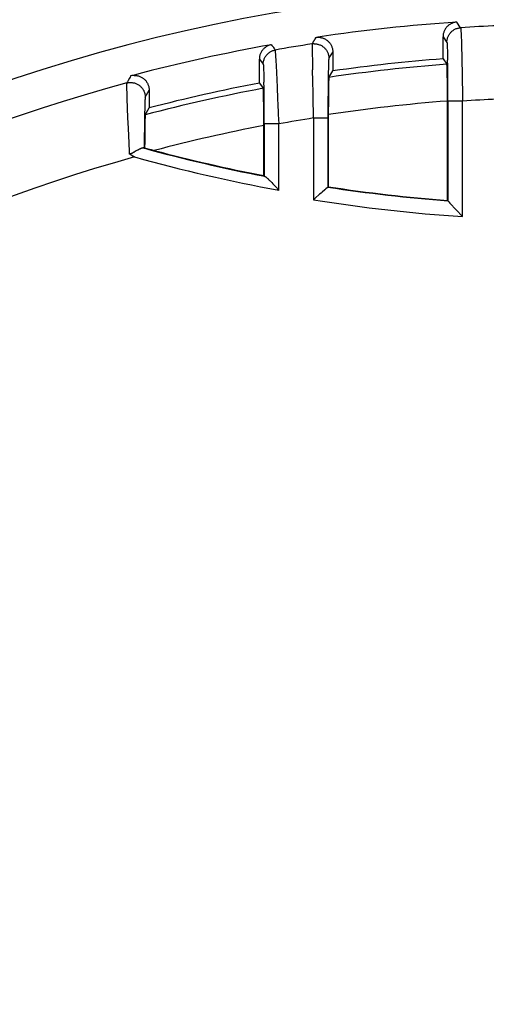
# Model space of a CAD drawing. Header units: millimetres. Extents: x 0 to 210, y 0 to 297.
# Tile 9 of 30: x 72.26 to 77.03, y 164.47 to 174.52. Entities that reach past the tile are written whole.
import ezdxf
from ezdxf.enums import TextEntityAlignment as Align

# ---------------------------------------------------------------- set-up
doc = ezdxf.new("R2010")
doc.units = ezdxf.units.MM
doc.header["$LTSCALE"] = 19.36
doc.layers.get('0').update_dxf_attribs({"linetype": 'CONTINUOUS'})
doc.layers.add('Z_DIM_2D', color=7, linetype='CONTINUOUS')
doc.styles.add('TEXTSTYLE_3', font='tridonic-metric-print-light.otf')
doc.styles.add('TEXTSTYLE_4', font='gdt', dxfattribs={"width": 0.7})
doc.dimstyles.new('DIMSTYLE_2', dxfattribs={"dimtxt": 2.2, "dimasz": 3.5, "dimexe": 1.5, "dimexo": 0, "dimgap": 0.55, "dimtad": 1, "dimlfac": 1.333333, "dimdsep": 46, "dimtxsty": 'TEXTSTYLE_3', "dimblk": '_FILLED', "dimblk1": '_FILLED', "dimblk2": '_FILLED', "dimcen": 0.09, "dimclrt": 5, "dimadec": 4, "dimazin": 2, "dimtp": 0.3, "dimtm": 0.3, "dimtfac": 1, "dimtofl": 0, "dimtmove": 0, "dimatfit": 3, "dimldrblk": '_FILLED', "dimfxl": 0, "dimtolj": 1, "dimarcsym": 0})

# ---------------------------------------------------------------- blocks, each defined once
blk = doc.blocks.new('*D3')
at = {"layer": 'Z_DIM_2D', "color": 2, "linetype": 'Continuous', "transparency": 16777216}
for p, q in [((77.897, 174.853), (55.017, 174.853)), ((56.517, 174.853), (56.517, 157.04)), ((56.517, 139.228), (56.517, 157.04)), ((77.897, 139.228), (55.017, 139.228))]:
    blk.add_line(p, q, dxfattribs=at)
at = {"layer": 'Z_DIM_2D', "color": 5, "linetype": 'Continuous', "transparency": 16777216}
for s, style, p in [('47.5', 'TEXTSTYLE_3', (55.967, 158.507)), ('n', 'TEXTSTYLE_4', (55.967, 154.314))]:
    blk.add_text(s, height=2.2, rotation=90, dxfattribs=dict(at, style=style)).set_placement(p, align=Align.CENTER)
blk = doc.blocks.new('_FILLED')
at = {"color": 0, "linetype": 'ByBlock'}
blk.add_solid([(0, 0), (-1, 0.125), (-1, -0.125)], dxfattribs=at)
blk = doc.blocks.new('_NONE')
blk = doc.blocks.new('*D8')
at = {"layer": 'Z_DIM_2D', "color": 2, "linetype": 'Continuous', "transparency": 16777216}
for p, q in [((61.96, 164.633), (61.96, 181.306)), ((93.835, 164.634), (93.835, 181.306)), ((61.96, 179.806), (77.897, 179.806)), ((93.835, 179.806), (77.897, 179.806))]:
    blk.add_line(p, q, dxfattribs=at)
at = {"layer": 'Z_DIM_2D', "color": 5, "linetype": 'Continuous', "transparency": 16777216, "style": 'TEXTSTYLE_3'}
blk.add_text('42.5', height=2.2, dxfattribs=at).set_placement((77.897, 180.356), align=Align.CENTER)

msp = doc.modelspace()

# ---------------------------------------------------------------- linework, layer by layer
at = {"color": 7, "linetype": 'Continuous'}
for p, q in [((76.7646, 174.4424), (76.7249, 174.4994)), ((76.7684, 174.4036), (76.7693, 174.3858)), ((75.2595, 174.2955), (75.2566, 174.2897)), ((75.2619, 174.2998), (75.2595, 174.2955)), ((75.31, 174.3455), (75.3092, 174.3455)), ((76.585, 174.1247), (76.585, 174.3497)), ((76.7693, 174.3858), (76.7702, 174.3648)), ((76.7702, 174.3648), (76.7711, 174.3408)), ((76.7711, 174.3408), (76.7721, 174.3138)), ((76.7721, 174.3138), (76.773, 174.284)), ((74.8322, 174.2681), (74.8342, 174.2685)), ((74.8419, 174.2573), (74.8417, 174.2574)), ((74.843, 174.2558), (74.8419, 174.2573)), ((74.8456, 174.2522), (74.843, 174.2558)), ((74.846, 174.2521), (74.8456, 174.2522)), ((74.846, 174.2521), (74.8464, 174.2518)), ((74.8481, 174.2508), (74.8477, 174.2509)), ((74.8558, 174.2409), (74.8607, 174.2304)), ((74.8653, 174.2255), (74.8607, 174.2304)), ((74.8653, 174.2255), (74.8699, 174.2144)), ((75.2505, 174.1926), (75.2506, 174.1687)), ((75.2506, 174.2593), (75.2506, 174.2472)), ((75.46, 174.1946), (75.4204, 174.1352)), ((75.46, 174.1946), (75.46, 174.0008)), ((76.6282, 174.249), (76.6289, 174.2323)), ((76.6289, 174.2323), (76.6295, 174.2132)), ((76.6295, 174.2132), (76.6301, 174.1918)), ((76.6301, 174.1918), (76.6307, 174.1678)), ((76.773, 174.284), (76.774, 174.2514)), ((76.774, 174.2514), (76.775, 174.2163)), ((76.775, 174.2156), (76.7759, 174.1799)), ((74.71, 173.876), (74.71, 174.1207)), ((74.71, 174.1207), (74.7496, 174.0702)), ((74.8738, 174.1772), (74.875, 174.1606)), ((74.875, 174.1606), (74.8763, 174.141)), ((74.8763, 174.141), (74.8776, 174.1186)), ((74.8776, 174.1186), (74.8791, 174.0934)), ((74.8791, 174.0934), (74.8805, 174.0658)), ((75.251, 174.1277), (75.2528, 174.0105)), ((76.585, 174.1247), (76.6244, 174.0684)), ((76.6307, 174.1678), (76.6312, 174.141)), ((76.6312, 174.141), (76.6318, 174.1111)), ((76.6326, 174.0569), (76.6318, 174.1111)), ((76.7759, 174.1799), (76.7768, 174.1423)), ((76.7768, 174.1423), (76.7777, 174.1028)), ((76.7777, 174.1028), (76.7786, 174.0615)), ((74.8805, 174.0658), (74.8821, 174.0356)), ((74.8821, 174.0356), (74.8836, 174.003)), ((74.8836, 174.003), (74.8886, 173.8917)), ((75.2535, 173.9725), (75.2528, 174.0105)), ((75.4138, 173.9933), (75.4131, 173.9501)), ((75.4144, 174.0185), (75.4138, 173.9933)), ((75.4158, 174.0707), (75.4152, 174.0515)), ((75.4164, 174.0874), (75.4158, 174.0707)), ((75.4205, 173.9353), (75.46, 174.0008)), ((76.6272, 174.0272), (76.6267, 174.0401)), ((76.6277, 174.0121), (76.6272, 174.0272)), ((76.6281, 173.9949), (76.6277, 174.0121)), ((76.6285, 173.9759), (76.6281, 173.9949)), ((76.6332, 174.003), (76.6326, 174.0569)), ((76.6337, 173.9471), (76.6332, 174.003)), ((76.7786, 174.0615), (76.7795, 174.0188)), ((76.7795, 174.0188), (76.7807, 173.9522)), ((74.8886, 173.8917), (74.8904, 173.8509)), ((75.2544, 173.9326), (75.2535, 173.9725)), ((75.2554, 173.8911), (75.2544, 173.9326)), ((75.2582, 173.7812), (75.2554, 173.8911)), ((75.4124, 173.9092), (75.4117, 173.8435)), ((75.4131, 173.9501), (75.4124, 173.9092)), ((75.4177, 173.8937), (75.4173, 173.8787)), ((76.6291, 173.9442), (76.6285, 173.9759)), ((76.6296, 173.9088), (76.6291, 173.9442)), ((76.63, 173.8698), (76.6296, 173.9088)), ((76.6342, 173.8895), (76.6337, 173.9471)), ((76.6345, 173.8318), (76.6342, 173.8895)), ((76.7807, 173.9522), (76.7819, 173.8832)), ((73.585, 173.8049), (73.585, 173.6235)), ((74.71, 173.876), (74.7494, 173.8232)), ((74.7522, 173.7826), (74.7517, 173.7953)), ((74.8904, 173.8509), (74.8921, 173.8085)), ((74.8921, 173.8085), (74.8947, 173.7425)), ((75.4117, 173.8435), (75.411, 173.7724)), ((75.4157, 173.7991), (75.4152, 173.7617)), ((75.4162, 173.8324), (75.4157, 173.7991)), ((75.4168, 173.8617), (75.4162, 173.8324)), ((75.4173, 173.8787), (75.4168, 173.8617)), ((76.6303, 173.8282), (76.63, 173.8698)), ((76.6306, 173.7696), (76.6303, 173.8282)), ((76.6347, 173.7725), (76.6345, 173.8318)), ((76.7819, 173.8832), (76.783, 173.8125)), ((76.783, 173.8125), (76.7841, 173.7406)), ((74.7527, 173.7676), (74.7522, 173.7826)), ((74.7531, 173.7506), (74.7527, 173.7676)), ((74.7535, 173.7317), (74.7531, 173.7506)), ((74.7541, 173.7), (74.7535, 173.7317)), ((74.7546, 173.6645), (74.7541, 173.7)), ((74.8947, 173.7425), (74.8965, 173.697)), ((75.4106, 173.7148), (75.4103, 173.6564)), ((75.411, 173.7724), (75.4106, 173.7148)), ((75.4148, 173.7207), (75.4144, 173.6626)), ((75.4152, 173.7617), (75.4148, 173.7207)), ((76.6308, 173.7087), (76.6306, 173.7696)), ((76.6308, 172.678), (76.6308, 173.7087)), ((76.7841, 173.7406), (76.7847, 173.6924)), ((73.5455, 173.552), (73.585, 173.6235)), ((74.7549, 173.6386), (74.7546, 173.6645)), ((74.7552, 173.5968), (74.7549, 173.6386)), ((74.7555, 173.5526), (74.7552, 173.5968)), ((75.4103, 173.6564), (75.4102, 173.5982)), ((75.4102, 173.5982), (75.4102, 172.8139)), ((75.4142, 173.6023), (75.4141, 172.8173)), ((75.4144, 173.6626), (75.4142, 173.6023)), ((73.5422, 173.4912), (73.5416, 173.4647)), ((73.5426, 173.5064), (73.5422, 173.4912)), ((74.7557, 173.5068), (74.7555, 173.5526)), ((74.7558, 173.4591), (74.7557, 173.5068)), ((74.9032, 173.556), (74.9084, 173.4597)), ((75.2619, 173.5201), (75.2614, 172.6853)), ((73.541, 173.4339), (73.5405, 173.3987)), ((73.5416, 173.4647), (73.541, 173.4339)), ((74.7558, 172.9312), (74.7558, 173.4591)), ((74.7598, 173.4599), (74.7598, 172.9264)), ((74.9088, 172.7832), (74.9084, 173.4597)), ((73.5398, 173.333), (73.5394, 173.2761)), ((73.4599, 173.1872), (73.4531, 173.1834)), ((73.5392, 173.2154), (73.5353, 173.2124)), ((73.5394, 173.2761), (73.5392, 173.2154)), ((73.5392, 173.2154), (73.572, 173.2064)), ((73.572, 173.2064), (73.6049, 173.1975)), ((73.6049, 173.1975), (73.6378, 173.1886)), ((73.3827, 173.1563), (73.4005, 173.145)), ((73.4005, 173.145), (73.4364, 173.1222)), ((73.4531, 173.1834), (73.433, 173.1719)), ((74.7598, 172.9264), (74.7558, 172.9312)), ((74.8033, 172.894), (74.8085, 172.8888)), ((74.8085, 172.8888), (74.8141, 172.8832)), ((74.8141, 172.8832), (74.8202, 172.8771)), ((74.8202, 172.8771), (74.8267, 172.8705)), ((74.8267, 172.8705), (74.8372, 172.8597)), ((74.8372, 172.8597), (74.8486, 172.8478)), ((74.8486, 172.8478), (74.8608, 172.8349)), ((74.8608, 172.8349), (74.8782, 172.8165)), ((75.3783, 172.7864), (75.3519, 172.7641)), ((75.3866, 172.7934), (75.3783, 172.7864)), ((75.4141, 172.8173), (75.4102, 172.8139)), ((75.2787, 172.7003), (75.2614, 172.6853)), ((75.3255, 172.7414), (75.3184, 172.7351)), ((75.3395, 172.7535), (75.3255, 172.7414)), ((75.3519, 172.7641), (75.3395, 172.7535)), ((76.6308, 172.678), (76.6376, 172.6707)), ((76.6396, 172.6685), (76.6422, 172.6657)), ((76.6557, 172.6512), (76.7847, 172.5126))]:
    msp.add_line(p, q, dxfattribs=at)
at = {"color": 9, "linetype": 'Continuous'}
for p, q in [((76.585, 174.3497), (76.6246, 174.2928)), ((74.7532, 174.0238), (74.7539, 174.0053)), ((74.7539, 174.0053), (74.7546, 173.984)), ((74.7546, 173.984), (74.7553, 173.9598)), ((74.7553, 173.9598), (74.7559, 173.9327)), ((73.355, 173.8503), (73.355, 173.8429)), ((73.355, 173.8429), (73.3551, 173.8347)), ((73.3551, 173.8347), (73.3552, 173.8207)), ((73.3552, 173.8207), (73.3555, 173.8048)), ((73.3555, 173.8048), (73.3559, 173.7871)), ((73.5454, 173.7328), (73.585, 173.8049)), ((74.7577, 173.8272), (74.7569, 173.8859)), ((74.7583, 173.77), (74.7577, 173.8272)), ((73.3559, 173.7871), (73.3567, 173.7606)), ((73.3567, 173.7606), (73.3584, 173.707)), ((73.3584, 173.707), (73.3609, 173.6355)), ((74.7589, 173.7111), (74.7583, 173.77)), ((74.7593, 173.6518), (74.7589, 173.7111)), ((76.6348, 173.6924), (76.6348, 172.6737)), ((76.7847, 173.6924), (76.6348, 173.6924)), ((76.7847, 172.5126), (76.7847, 173.6924)), ((73.3609, 173.6355), (73.362, 173.6067)), ((73.362, 173.6067), (73.3686, 173.4589)), ((73.5395, 173.6132), (73.5386, 173.5685)), ((73.5403, 173.6465), (73.5395, 173.6132)), ((74.7596, 173.5941), (74.7593, 173.6518)), ((74.7597, 173.5351), (74.7596, 173.5941)), ((73.5378, 173.5237), (73.5372, 173.4804)), ((73.5386, 173.5685), (73.5378, 173.5237)), ((75.4101, 173.5198), (75.2619, 173.5198)), ((73.5364, 173.4019), (73.5359, 173.3494)), ((74.9084, 173.4599), (74.7598, 173.4599)), ((73.3738, 173.3419), (73.3815, 173.1815)), ((73.5356, 173.2946), (73.5353, 173.2124)), ((73.5359, 173.3494), (73.5356, 173.2946)), ((73.3815, 173.1815), (73.3827, 173.1563))]:
    msp.add_line(p, q, dxfattribs=at)
at = {"color": 7, "linetype": 'Continuous'}
for points in [[(76.7249, 174.4994), (76.7174, 174.4987), (76.71, 174.4976), (76.7026, 174.4962), (76.6953, 174.4944), (76.6881, 174.4922), (76.681, 174.4897), (76.6741, 174.4868), (76.6673, 174.4836), (76.6606, 174.48), (76.6542, 174.4761), (76.648, 174.4719), (76.6419, 174.4674), (76.6361, 174.4626), (76.6306, 174.4575), (76.6253, 174.4521), (76.6204, 174.4465), (76.6156, 174.4406), (76.6112, 174.4346), (76.6072, 174.4283), (76.6034, 174.4218), (76.5999, 174.4151), (76.5968, 174.4082), (76.5941, 174.4012), (76.5917, 174.3941), (76.5896, 174.3869), (76.588, 174.3796), (76.5867, 174.3722), (76.5857, 174.3647), (76.5852, 174.3572), (76.585, 174.3497)], [(76.7646, 174.4424), (76.765, 174.4415), (76.7654, 174.44), (76.7657, 174.4379), (76.7661, 174.4352), (76.7664, 174.4319), (76.7668, 174.428), (76.7671, 174.4234), (76.7675, 174.4183)], [(76.7675, 174.4181), (76.7679, 174.4112), (76.7684, 174.4036)], [(75.2619, 174.2998), (75.2625, 174.3012), (75.2631, 174.3025), (75.264, 174.3038), (75.2647, 174.3051), (75.2652, 174.3063), (75.2655, 174.3074)], [(75.2665, 174.3094), (75.2659, 174.3084), (75.2655, 174.3074)], [(75.2692, 174.3137), (75.2688, 174.3126), (75.2682, 174.3116), (75.2665, 174.3094)], [(75.2692, 174.3137), (75.2696, 174.3142), (75.27, 174.3147)], [(75.27, 174.3147), (75.271, 174.3158), (75.2715, 174.3163), (75.2719, 174.3169)], [(75.2762, 174.3234), (75.2755, 174.3223), (75.2747, 174.3212), (75.2738, 174.3201), (75.2729, 174.319), (75.2723, 174.3179), (75.2719, 174.3169)], [(75.2792, 174.3313), (75.2789, 174.3301), (75.2786, 174.3288), (75.2782, 174.3275), (75.2777, 174.3262), (75.277, 174.3248), (75.2762, 174.3234)], [(75.2792, 174.3313), (75.281, 174.3333), (75.2826, 174.3353), (75.2838, 174.3373), (75.2849, 174.3392), (75.2862, 174.3411), (75.2876, 174.343)], [(75.2876, 174.343), (75.2911, 174.3435), (75.2946, 174.3439), (75.2981, 174.3442), (75.3015, 174.3445), (75.3047, 174.3446), (75.3078, 174.3447)], [(75.3092, 174.3455), (75.3089, 174.3455), (75.3085, 174.3455), (75.3081, 174.3456), (75.3077, 174.3457)], [(75.31, 174.3455), (75.3175, 174.3448), (75.3248, 174.344), (75.332, 174.343), (75.3392, 174.3418), (75.3462, 174.3403), (75.3532, 174.3384), (75.36, 174.3361), (75.3668, 174.3335), (75.3734, 174.3306), (75.38, 174.3273), (75.3864, 174.3237), (75.3927, 174.3198), (75.3988, 174.3156), (75.4047, 174.311), (75.4104, 174.3061), (75.4158, 174.301), (75.421, 174.2956), (75.4258, 174.29), (75.4304, 174.284), (75.4348, 174.2779), (75.4387, 174.2716), (75.4424, 174.2651), (75.4457, 174.2586), (75.4486, 174.2519), (75.4513, 174.245), (75.4536, 174.238), (75.4555, 174.231), (75.4571, 174.2239), (75.4583, 174.2167), (75.4592, 174.2095), (75.4598, 174.2021), (75.46, 174.1946)], [(76.6246, 174.2928), (76.625, 174.2915), (76.6254, 174.2894), (76.6258, 174.2867), (76.6261, 174.2832), (76.6265, 174.2792), (76.6269, 174.2745), (76.6272, 174.2692), (76.6276, 174.2631), (76.6279, 174.2564), (76.6282, 174.249)], [(74.8322, 174.2681), (74.8249, 174.2666), (74.8178, 174.2647), (74.8107, 174.2624), (74.8037, 174.2598), (74.7969, 174.2568), (74.7903, 174.2536), (74.7838, 174.25), (74.7775, 174.246), (74.7714, 174.2418), (74.7655, 174.2373), (74.7599, 174.2325), (74.7545, 174.2274), (74.7493, 174.222), (74.7445, 174.2164), (74.7399, 174.2106), (74.7356, 174.2046), (74.7316, 174.1983), (74.7279, 174.1919), (74.7246, 174.1853), (74.7215, 174.1785), (74.7189, 174.1716), (74.7165, 174.1646), (74.7145, 174.1574), (74.7129, 174.1502), (74.7116, 174.1429), (74.7107, 174.1355), (74.7101, 174.1281), (74.71, 174.1207)], [(74.8342, 174.2685), (74.8343, 174.2684), (74.8345, 174.2683), (74.8346, 174.2682), (74.8348, 174.2681), (74.8353, 174.268), (74.8358, 174.268)], [(74.8358, 174.268), (74.8365, 174.2663), (74.8371, 174.2646)], [(74.8371, 174.2646), (74.8383, 174.2612), (74.8389, 174.2595), (74.8396, 174.2578)], [(74.8396, 174.2578), (74.8402, 174.2578), (74.8407, 174.2577), (74.841, 174.2577), (74.8413, 174.2576), (74.8415, 174.2575), (74.8417, 174.2574)], [(74.8477, 174.2509), (74.847, 174.2512), (74.8467, 174.2514), (74.8465, 174.2516), (74.8464, 174.2518)], [(74.8481, 174.2508), (74.8488, 174.2493), (74.8495, 174.2478)], [(74.8495, 174.2478), (74.8507, 174.2449), (74.8514, 174.2434), (74.8521, 174.242)], [(74.8521, 174.242), (74.853, 174.2419), (74.8537, 174.2417), (74.8539, 174.2414), (74.8541, 174.2412), (74.8548, 174.241), (74.8558, 174.2409)], [(74.8699, 174.2144), (74.8702, 174.2134), (74.8705, 174.2116), (74.8708, 174.2091), (74.8712, 174.2057), (74.8717, 174.2015), (74.8721, 174.1966), (74.8726, 174.1909), (74.8732, 174.1845), (74.8738, 174.1772)], [(75.2502, 174.2771), (75.2503, 174.2772), (75.2504, 174.2773), (75.2504, 174.2773), (75.2506, 174.2774), (75.2511, 174.2775), (75.2517, 174.2776)], [(75.2502, 174.2772), (75.2503, 174.2761), (75.2503, 174.2743), (75.2504, 174.2718), (75.2505, 174.2684), (75.2505, 174.2642), (75.2506, 174.2593)], [(75.2506, 174.2472), (75.2506, 174.2232), (75.2505, 174.1926)], [(75.2517, 174.2776), (75.252, 174.2789), (75.2524, 174.2802)], [(75.2524, 174.2802), (75.253, 174.2828), (75.2533, 174.284), (75.2537, 174.2853)], [(75.2547, 174.2868), (75.2542, 174.2861), (75.2537, 174.2853)], [(75.2566, 174.2897), (75.2561, 174.289), (75.2556, 174.2882), (75.2547, 174.2868)], [(75.2506, 174.1687), (75.2507, 174.1557), (75.251, 174.1277)], [(75.4204, 174.1352), (75.42, 174.1348), (75.4197, 174.1337), (75.4193, 174.132), (75.419, 174.1296), (75.4187, 174.1266), (75.4183, 174.1229), (75.418, 174.1185), (75.4177, 174.1135), (75.4174, 174.1079), (75.417, 174.1017), (75.4164, 174.0874)], [(75.4152, 174.0515), (75.4149, 174.0411), (75.4144, 174.0185)], [(76.6267, 174.0401), (76.6265, 174.0457), (76.6262, 174.0507), (76.626, 174.0551), (76.6257, 174.0588), (76.6255, 174.062), (76.6252, 174.0645), (76.6249, 174.0664), (76.6247, 174.0677), (76.6244, 174.0684)], [(73.431, 173.955), (73.4253, 173.9547), (73.4196, 173.9542), (73.414, 173.9535), (73.4084, 173.9526), (73.4025, 173.9514), (73.3964, 173.95)], [(73.4312, 173.955), (73.4389, 173.9549), (73.4463, 173.9546), (73.4532, 173.9539), (73.4601, 173.9529), (73.4676, 173.9514), (73.4751, 173.9495), (73.4823, 173.9474), (73.4893, 173.9448), (73.4962, 173.9419), (73.503, 173.9387), (73.5096, 173.9351), (73.516, 173.9312), (73.5222, 173.927), (73.5282, 173.9225), (73.534, 173.9177), (73.5395, 173.9126), (73.5447, 173.9072), (73.5497, 173.9016), (73.5544, 173.8958), (73.5588, 173.8897), (73.5628, 173.8834), (73.5666, 173.8769), (73.57, 173.8702), (73.5731, 173.8634), (73.5759, 173.8564), (73.5783, 173.8493), (73.5803, 173.8421), (73.582, 173.8348), (73.5833, 173.8274), (73.5842, 173.8199), (73.5848, 173.8124), (73.5849, 173.8049)], [(75.4205, 173.9353), (75.4202, 173.9345), (75.42, 173.9332), (75.4197, 173.9312), (75.4195, 173.9286), (75.4192, 173.9254), (75.4189, 173.9216), (75.4187, 173.9172), (75.4184, 173.9121), (75.4182, 173.9066), (75.4177, 173.8937)], [(74.7517, 173.7953), (74.7515, 173.8008), (74.7512, 173.8058), (74.751, 173.8102), (74.7507, 173.8139), (74.7505, 173.817), (74.7502, 173.8194), (74.7499, 173.8213), (74.7497, 173.8226), (74.7494, 173.8232)], [(74.8965, 173.697), (74.8975, 173.6739), (74.8985, 173.6506), (74.8996, 173.6272), (74.9008, 173.6036), (74.9032, 173.556)], [(75.2619, 173.5201), (75.2618, 173.5443), (75.2616, 173.5685), (75.2614, 173.5926), (75.2612, 173.6167), (75.2609, 173.6407), (75.2606, 173.6646), (75.2602, 173.6883), (75.2597, 173.7119), (75.2592, 173.7352), (75.2582, 173.7812)], [(76.6348, 173.6924), (76.6348, 173.7126), (76.6347, 173.7725)], [(73.5455, 173.552), (73.5453, 173.5513), (73.545, 173.5499), (73.5448, 173.5481), (73.5445, 173.5456), (73.5443, 173.5427), (73.544, 173.5391), (73.5438, 173.535), (73.5435, 173.5303), (73.5433, 173.5251), (73.5431, 173.5194), (73.5426, 173.5064)], [(73.5405, 173.3987), (73.5403, 173.3861), (73.5398, 173.333)], [(73.5279, 173.2136), (73.5269, 173.2138), (73.5259, 173.2139), (73.5248, 173.214), (73.5236, 173.214), (73.5223, 173.2139), (73.521, 173.2138), (73.5196, 173.2136), (73.5182, 173.2133), (73.5166, 173.213), (73.515, 173.2126), (73.5133, 173.2122), (73.5116, 173.2117), (73.5097, 173.2111), (73.5078, 173.2104), (73.5058, 173.2097), (73.5037, 173.2089), (73.5016, 173.2081), (73.4994, 173.2072), (73.4971, 173.2062), (73.4947, 173.2051), (73.4922, 173.204), (73.4897, 173.2028), (73.487, 173.2016), (73.4843, 173.2002), (73.4815, 173.1988), (73.4787, 173.1974), (73.4758, 173.1958), (73.4727, 173.1942), (73.4696, 173.1926), (73.4665, 173.1909), (73.4599, 173.1872)], [(73.5279, 173.2136), (73.5296, 173.2133), (73.5311, 173.213), (73.5323, 173.2127), (73.5334, 173.2125), (73.5342, 173.2124), (73.5348, 173.2124), (73.5352, 173.2124), (73.5353, 173.2124)], [(73.433, 173.1719), (73.4274, 173.1687), (73.4248, 173.1673), (73.4224, 173.166), (73.4201, 173.1647), (73.4179, 173.1636), (73.4158, 173.1625), (73.4139, 173.1615), (73.412, 173.1605), (73.4102, 173.1597), (73.4084, 173.1589), (73.4068, 173.1581), (73.4052, 173.1575), (73.4038, 173.1569), (73.4023, 173.1564), (73.401, 173.1559), (73.3997, 173.1555), (73.3985, 173.1552), (73.3974, 173.1549), (73.3963, 173.1547), (73.3952, 173.1545), (73.3943, 173.1544), (73.3933, 173.1544), (73.3925, 173.1543), (73.3916, 173.1543), (73.3908, 173.1544), (73.39, 173.1544), (73.3892, 173.1546), (73.3884, 173.1547), (73.3877, 173.1549), (73.3869, 173.1551), (73.3861, 173.1553), (73.3854, 173.1556), (73.3846, 173.1559), (73.3837, 173.1562), (73.3827, 173.1563)], [(74.7598, 172.9264), (74.76, 172.9262), (74.7605, 172.926), (74.7612, 172.9257), (74.7623, 172.9254), (74.7635, 172.9251), (74.765, 172.9247)], [(74.765, 172.9247), (74.7657, 172.9245), (74.7665, 172.9242), (74.7672, 172.9239), (74.7681, 172.9235), (74.769, 172.923), (74.7699, 172.9225), (74.7709, 172.9219), (74.772, 172.9212), (74.7731, 172.9204), (74.7743, 172.9196), (74.7755, 172.9187), (74.7768, 172.9177), (74.7782, 172.9166), (74.7797, 172.9154), (74.7812, 172.9142), (74.7828, 172.9129), (74.7844, 172.9114), (74.7862, 172.9099), (74.788, 172.9083), (74.7899, 172.9066), (74.7919, 172.9047), (74.794, 172.9028), (74.7962, 172.9008), (74.7984, 172.8986), (74.8008, 172.8963), (74.8033, 172.894)], [(74.8782, 172.8165), (74.8914, 172.8026), (74.8958, 172.7979), (74.9002, 172.7932), (74.9045, 172.7883), (74.9088, 172.7832)], [(75.401, 172.8061), (75.3902, 172.7965), (75.3866, 172.7934)], [(75.4076, 172.8117), (75.4064, 172.8107), (75.4049, 172.8094), (75.401, 172.8061)], [(75.4102, 172.8139), (75.4099, 172.8137), (75.4094, 172.8132), (75.4076, 172.8117)], [(75.3184, 172.7351), (75.2869, 172.7074), (75.2787, 172.7003)], [(76.6376, 172.6707), (76.6382, 172.67), (76.6388, 172.6693), (76.6396, 172.6685)], [(76.6422, 172.6657), (76.6432, 172.6646), (76.6443, 172.6634), (76.6557, 172.6512)]]:
    msp.add_lwpolyline(points, dxfattribs=at)
at = {"color": 9, "linetype": 'Continuous'}
for points in [[(76.6246, 174.2928), (76.6248, 174.3003), (76.6253, 174.3078), (76.6263, 174.3153), (76.6276, 174.3227), (76.6293, 174.33), (76.6313, 174.3372), (76.6337, 174.3443), (76.6365, 174.3513), (76.6396, 174.3582), (76.643, 174.3649), (76.6468, 174.3714), (76.6509, 174.3777), (76.6554, 174.3838), (76.6601, 174.3897), (76.6651, 174.3953), (76.6704, 174.4006), (76.6759, 174.4057), (76.6817, 174.4105), (76.6877, 174.415), (76.6939, 174.4192), (76.7004, 174.4231), (76.707, 174.4267), (76.7138, 174.4299), (76.7207, 174.4328), (76.7278, 174.4353), (76.735, 174.4374), (76.7423, 174.4392), (76.7497, 174.4407), (76.7571, 174.4417), (76.7646, 174.4424)], [(74.7496, 174.0702), (74.7499, 174.078), (74.7507, 174.0857), (74.7518, 174.0934), (74.7534, 174.1011), (74.7554, 174.1086), (74.7577, 174.1161), (74.7604, 174.1234), (74.7635, 174.1305), (74.767, 174.1375), (74.7708, 174.1443), (74.775, 174.1509), (74.7795, 174.1573), (74.7844, 174.1634), (74.7895, 174.1693), (74.795, 174.1749), (74.8007, 174.1802), (74.8067, 174.1852), (74.813, 174.1898), (74.8195, 174.1942), (74.8262, 174.1982), (74.8331, 174.2018), (74.8402, 174.2051), (74.8474, 174.208), (74.8548, 174.2105), (74.8623, 174.2127), (74.8699, 174.2144)], [(75.2704, 174.2785), (75.267, 174.2785), (75.2637, 174.2783), (75.2603, 174.2782), (75.2569, 174.2779), (75.2535, 174.2776), (75.2502, 174.2771)], [(75.2704, 174.2785), (75.278, 174.2783), (75.2856, 174.2777), (75.2932, 174.2767), (75.3007, 174.2754), (75.3082, 174.2736), (75.3155, 174.2715), (75.3227, 174.269), (75.3298, 174.2662), (75.3368, 174.263), (75.3435, 174.2594), (75.3501, 174.2556), (75.3564, 174.2514), (75.3626, 174.2468), (75.3684, 174.242), (75.3741, 174.2368), (75.3795, 174.2314), (75.3846, 174.2258), (75.3894, 174.2198), (75.3939, 174.2137), (75.398, 174.2073), (75.4019, 174.2007), (75.4054, 174.1939), (75.4085, 174.187), (75.4113, 174.1799), (75.4137, 174.1726), (75.4158, 174.1653), (75.4175, 174.1579), (75.4188, 174.1504), (75.4197, 174.1428), (75.4203, 174.1352)], [(74.7496, 174.0702), (74.75, 174.0681), (74.7504, 174.0652), (74.7508, 174.0616), (74.7512, 174.0572), (74.7516, 174.0521), (74.752, 174.0462), (74.7524, 174.0395), (74.7528, 174.032), (74.7532, 174.0238)], [(73.383, 173.9258), (73.3698, 173.9018), (73.3631, 173.8897), (73.3563, 173.8776)], [(73.3964, 173.95), (73.3897, 173.9379), (73.383, 173.9258)], [(74.7559, 173.9327), (74.7565, 173.9023), (74.7569, 173.8859)], [(73.3563, 173.8776), (73.3562, 173.8771), (73.356, 173.8764), (73.3558, 173.8754), (73.3557, 173.8742), (73.3555, 173.8728), (73.3554, 173.8712), (73.3553, 173.8694), (73.3552, 173.8673), (73.3552, 173.865), (73.3551, 173.8625), (73.355, 173.8598), (73.355, 173.8569), (73.355, 173.8503)], [(73.3563, 173.8776), (73.3627, 173.8792), (73.3692, 173.8805), (73.3757, 173.8815), (73.3823, 173.8822), (73.3888, 173.8826), (73.3954, 173.8828)], [(73.3954, 173.8828), (73.4033, 173.8826), (73.4111, 173.8819), (73.4189, 173.8809), (73.4267, 173.8795), (73.4344, 173.8776), (73.4419, 173.8754), (73.4493, 173.8727), (73.4566, 173.8697), (73.4637, 173.8663), (73.4706, 173.8625), (73.4773, 173.8584), (73.4838, 173.854), (73.49, 173.8492), (73.496, 173.8441), (73.5016, 173.8386), (73.507, 173.8329), (73.5121, 173.827), (73.5169, 173.8207), (73.5213, 173.8142), (73.5254, 173.8075), (73.5292, 173.8006), (73.5325, 173.7935), (73.5355, 173.7863), (73.5381, 173.7789), (73.5403, 173.7714), (73.5422, 173.7638), (73.5436, 173.7561), (73.5446, 173.7484), (73.5452, 173.7406), (73.5454, 173.7328)], [(73.5454, 173.7328), (73.5448, 173.7289), (73.5442, 173.7245), (73.5437, 173.7197), (73.5433, 173.7146), (73.5429, 173.7097), (73.5425, 173.7044), (73.5422, 173.6979), (73.5418, 173.6908), (73.5415, 173.6834), (73.5412, 173.6752), (73.5409, 173.6659), (73.5403, 173.6465)], [(74.7598, 173.4599), (74.7598, 173.4784), (74.7597, 173.5351)], [(73.3686, 173.4589), (73.3701, 173.4246), (73.3706, 173.413), (73.3738, 173.3419)], [(73.5372, 173.4804), (73.537, 173.4651), (73.5364, 173.4019)]]:
    msp.add_lwpolyline(points, dxfattribs=at)
at = {"color": 7, "linetype": 'Continuous'}
for centre, radius, start, end in [((77.8975, 157.0404), 17.8125, 27.73382, 152.25947), ((77.8975, 157.0404), 17.4983, 93.84233, 98.51137), ((77.8975, 157.0404), 17.4983, 100.08897, 104.78936), ((77.8975, 157.0404), 17.1347, 94.39311, 98.17839), ((77.8975, 157.0404), 17.1347, 100.72098, 104.57713), ((77.8975, 189.1293), 16.5, 255.03884, 259.02359), ((77.8975, 189.1293), 16.5, 261.34385, 265.59716)]:
    msp.add_arc(centre, radius, start, end, dxfattribs=at)
at = {"color": 9, "linetype": 'Continuous'}
for centre, radius, start, end in [((77.8975, 157.0404), 17.4388, 92.49276, 93.72466), ((77.8975, 157.0404), 17.4388, 98.73147, 99.99782), ((77.8975, 157.0404), 17.0755, 94.27563, 98.34067), ((77.8975, 157.0404), 17.4388, 105.09396, 151.92918), ((77.8975, 157.0404), 17.0755, 100.62388, 104.76559), ((77.8975, 157.0404), 16.7006, 94.34985, 98.55138), ((77.8975, 157.0404), 16.6891, 92.61788, 93.82298), ((77.8975, 157.0404), 16.6891, 99.08635, 100.31751), ((77.8975, 157.0404), 16.7006, 100.84295, 104.77732), ((77.8975, 189.1293), 16.5046, 254.64802, 259.05935), ((77.8975, 157.0404), 16.6891, 105.50393, 151.92898), ((77.8975, 189.1293), 16.6171, 254.4272, 259.63858), ((77.8975, 189.1293), 16.504, 261.332, 265.61205), ((77.8975, 189.1293), 16.654, 260.8927, 266.16894)]:
    msp.add_arc(centre, radius, start, end, dxfattribs=at)

# ---------------------------------------------------------------- dimensions: what is measured, and where the dimension line sits
at = {"layer": 'Z_DIM_2D', "color": 2, "linetype": 'Continuous'}
dim = msp.add_linear_dim(base=(93.8348, 179.8059), p1=(61.9599, 164.6332), p2=(93.8349, 164.6342), angle=0.00034, dimstyle='DIMSTYLE_2', override={"dimblk1": 'NONE', "dimblk2": 'NONE', "dimsah": 1}, dxfattribs=at)
dim.commit()
dim.dimension.update_dxf_attribs({"geometry": '*D8', "text_midpoint": (77.8686, 179.8058), "dimtype": 160})
dim = msp.add_linear_dim(base=(56.5171, 139.2279), p1=(77.8975, 174.8529), p2=(77.8975, 139.2279), angle=270, text='%%c<>', dimstyle='DIMSTYLE_2', override={"dimblk1": 'NONE', "dimblk2": 'NONE', "dimsah": 1}, dxfattribs=at)
dim.commit()
dim.dimension.update_dxf_attribs({"geometry": '*D3', "text_midpoint": (56.5171, 157.0404), "dimtype": 160})

doc.saveas('drawing.dxf')
